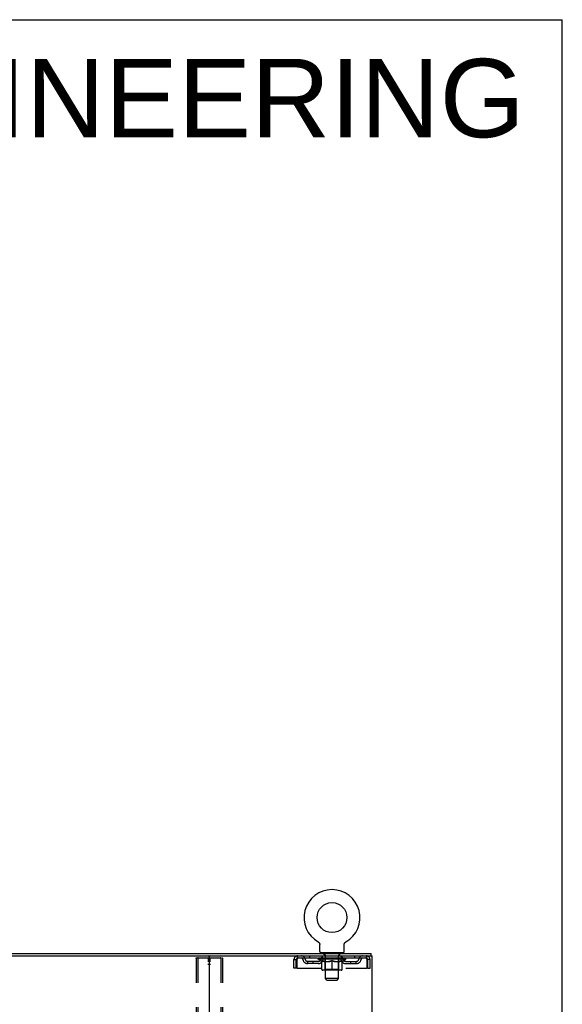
# Model space of a CAD drawing. Header units: inches. Extents: x 0 to 204, y 0 to 132.
# Tile 113 of 113: x 179 to 204, y 87 to 132. Entities that reach past the tile are written whole.
import ezdxf

# ---------------------------------------------------------------- set-up
doc = ezdxf.new("R2010")
doc.units = ezdxf.units.IN
doc.header["$LTSCALE"] = 11.243375
doc.header["$MEASUREMENT"] = 0
doc.linetypes.add('HIDDEN', pattern=[0.2, 0.1, -0.1])
doc.layers.get('0').update_dxf_attribs({"linetype": 'CONTINUOUS'})
for name, color, linetype in [('DEFAULT_2', 8, 'HIDDEN'), ('DIMENSIONS', 7, 'CONTINUOUS'), ('WITNESSMARKS', 7, 'CONTINUOUS')]:
    doc.layers.add(name, color=color, linetype=linetype)
doc.styles.get("Standard").update_dxf_attribs({"font": 'arial.ttf'})

msp = doc.modelspace()

# ---------------------------------------------------------------- linework, layer by layer
at = {"color": 7, "linetype": 'Continuous'}
for p, q in [((0, 132.275), (204.425, 132.275)), ((204.425, 0), (204.425, 132.275)), ((193.193, 89.828), (193.192, 89.828)), ((193.192, 89.828), (193.197, 89.825)), ((193.195, 89.826), (193.194, 89.827)), ((193.197, 89.825), (193.201, 89.822)), ((193.201, 89.822), (193.205, 89.82)), ((193.205, 89.82), (193.209, 89.816)), ((193.209, 89.817), (193.213, 89.813)), ((193.213, 89.813), (193.217, 89.81)), ((193.217, 89.81), (193.221, 89.807)), ((193.221, 89.807), (193.225, 89.803)), ((193.224, 89.803), (193.228, 89.799)), ((193.228, 89.799), (193.231, 89.795)), ((193.231, 89.796), (193.235, 89.792)), ((193.234, 89.792), (193.238, 89.788)), ((193.238, 89.788), (193.241, 89.783)), ((193.24, 89.783), (193.243, 89.779)), ((193.243, 89.779), (193.246, 89.775)), ((193.246, 89.775), (193.248, 89.77)), ((193.248, 89.77), (193.251, 89.766)), ((193.251, 89.766), (193.253, 89.761)), ((193.253, 89.761), (193.255, 89.757)), ((193.255, 89.757), (193.257, 89.752)), ((193.257, 89.752), (193.258, 89.747)), ((193.258, 89.747), (193.26, 89.742)), ((193.26, 89.742), (193.261, 89.737)), ((193.261, 89.737), (193.262, 89.732)), ((193.262, 89.732), (193.263, 89.727)), ((194.392, 89.727), (194.393, 89.732)), ((194.393, 89.732), (194.394, 89.737)), ((194.394, 89.737), (194.396, 89.742)), ((194.396, 89.742), (194.397, 89.747)), ((194.397, 89.747), (194.399, 89.752)), ((194.399, 89.752), (194.401, 89.757)), ((194.401, 89.757), (194.403, 89.761)), ((194.403, 89.761), (194.405, 89.766)), ((194.405, 89.766), (194.407, 89.77)), ((194.407, 89.77), (194.41, 89.775)), ((194.41, 89.775), (194.412, 89.779)), ((194.412, 89.779), (194.415, 89.783)), ((194.415, 89.783), (194.418, 89.788)), ((194.418, 89.788), (194.421, 89.792)), ((194.421, 89.792), (194.424, 89.796)), ((194.424, 89.795), (194.428, 89.799)), ((194.428, 89.799), (194.431, 89.803)), ((194.431, 89.803), (194.435, 89.807)), ((194.435, 89.807), (194.438, 89.81)), ((194.438, 89.81), (194.442, 89.813)), ((194.442, 89.813), (194.446, 89.817)), ((194.446, 89.816), (194.45, 89.82)), ((194.45, 89.82), (194.454, 89.822)), ((194.454, 89.822), (194.459, 89.825)), ((194.454, 89.822), (194.456, 89.823)), ((194.459, 89.825), (194.463, 89.828)), ((194.462, 89.827), (194.46, 89.826)), ((193.263, 89.727), (193.264, 89.722)), ((193.264, 89.722), (193.265, 89.717)), ((193.265, 89.707), (193.265, 89.703)), ((193.265, 89.389), (193.265, 89.703)), ((193.328, 89.32), (193.328, 89.29)), ((194.328, 89.32), (193.328, 89.32)), ((194.328, 89.32), (194.328, 89.29)), ((194.39, 89.389), (194.39, 89.703)), ((194.391, 89.717), (194.392, 89.722)), ((194.391, 89.712), (194.391, 89.717)), ((194.392, 89.722), (194.392, 89.727)), ((195.63, 89.186), (195.63, 89.29)), ((162.892, 89.186), (188.222, 89.186)), ((195.621, 89.186), (195.592, 89.186))]:
    msp.add_line(p, q, dxfattribs=at)
at = {"color": 3, "linetype": 'Continuous'}
for p, q in [((155.484, 89.29), (195.63, 89.29)), ((188.182, 89.146), (188.182, 9.434)), ((188.222, 89.186), (195.592, 89.186)), ((195.621, 89.186), (195.682, 89.186)), ((195.682, 9.394), (195.682, 89.186))]:
    msp.add_line(p, q, dxfattribs=at)
at = {"color": 7, "linetype": 'Continuous'}
for points in [[(193.265, 89.717), (193.265, 89.712), (193.265, 89.707)], [(194.39, 89.703), (194.39, 89.707), (194.391, 89.712)], [(194.39, 89.703), (194.39, 89.707), (194.391, 89.712)]]:
    msp.add_lwpolyline(points, dxfattribs=at)
msp.add_circle((193.828, 90.948), 0.688, dxfattribs=at)
for centre, radius, start, end in [((193.828, 90.948), 1.288, 299.5053, 240.4947), ((193.334, 89.389), 0.069, 180, 265), ((194.321, 89.389), 0.069, 275, 360), ((188.142, 89.146), 0.04, 0, 90)]:
    msp.add_arc(centre, radius, start, end, dxfattribs=at)
at = {"color": 3, "linetype": 'Continuous'}
msp.add_arc((188.222, 89.146), 0.04, 90, 180, dxfattribs=at)
at = {"layer": 'DEFAULT_2', "color": 8, "linetype": 'HIDDEN'}
for p, q in [((193.2, 89.823), (193.201, 89.822)), ((194.463, 89.828), (194.463, 89.828)), ((193.425, 89.32), (193.425, 89.29)), ((193.463, 89.23), (193.463, 89.31)), ((194.193, 89.23), (194.193, 89.31)), ((194.231, 89.32), (194.231, 89.29)), ((187.578, 89.072), (187.578, 9.507)), ((187.599, 89.102), (188.764, 89.102)), ((187.651, 89.072), (187.651, 9.507)), ((188.712, 89.072), (188.712, 9.507)), ((188.786, 89.072), (188.786, 9.507)), ((192.078, 88.623), (192.078, 89.019)), ((192.078, 89.019), (192.182, 89.019)), ((192.182, 88.623), (192.182, 89.019)), ((192.212, 89.019), (192.212, 88.623)), ((192.245, 89.186), (192.245, 89.082)), ((195.411, 89.082), (192.245, 89.082)), ((192.713, 88.831), (192.713, 88.935)), ((193.196, 88.935), (192.713, 88.935)), ((193.196, 88.831), (192.713, 88.831)), ((192.797, 89.186), (192.797, 89.082)), ((192.963, 88.831), (192.963, 88.935)), ((193.194, 89.035), (193.194, 89.082)), ((194.461, 89.035), (193.194, 89.035)), ((193.354, 88.923), (193.194, 89.035)), ((193.204, 89.075), (193.204, 89.082)), ((193.213, 89.072), (193.213, 89.075)), ((193.213, 89.072), (194.443, 89.072)), ((193.222, 89.072), (193.222, 89.075)), ((193.223, 89.072), (193.223, 89.075)), ((193.233, 89.075), (193.233, 89.082)), ((193.249, 89.072), (193.249, 89.075)), ((193.251, 89.072), (193.251, 89.075)), ((193.279, 89.075), (193.279, 89.082)), ((193.294, 89.072), (193.294, 89.075)), ((193.297, 89.072), (193.297, 89.075)), ((193.501, 89.075), (193.299, 89.075)), ((193.343, 89.075), (193.343, 89.082)), ((193.344, 89.072), (193.344, 89.075)), ((193.345, 89.072), (193.345, 89.075)), ((193.348, 89.072), (193.348, 89.075)), ((193.354, 88.923), (193.364, 88.923)), ((193.355, 89.072), (193.355, 89.075)), ((193.355, 89.072), (193.355, 89.075)), ((193.358, 89.072), (193.358, 89.075)), ((193.362, 89.072), (193.362, 89.076)), ((193.364, 88.56), (193.364, 88.967)), ((193.366, 89.072), (193.366, 89.075)), ((193.38, 89.072), (193.38, 89.075)), ((193.39, 89.082), (193.39, 89.186)), ((193.398, 89.072), (193.398, 89.075)), ((193.399, 89.072), (193.399, 89.077)), ((193.419, 89.072), (193.419, 89.075)), ((193.419, 89.072), (193.419, 89.075)), ((193.421, 89.075), (193.421, 89.082)), ((193.43, 89.072), (193.43, 89.075)), ((193.435, 89.072), (193.435, 89.075)), ((193.444, 89.072), (193.444, 89.075)), ((193.455, 89.072), (193.455, 89.079)), ((193.471, 89.072), (193.471, 89.075)), ((193.533, 89.22), (193.473, 89.22)), ((193.474, 89.072), (193.474, 89.075)), ((193.501, 89.072), (193.501, 89.075)), ((193.568, 89.075), (193.506, 89.075)), ((193.507, 88.923), (193.686, 88.923)), ((193.511, 89.075), (193.511, 89.082)), ((193.515, 88.563), (193.515, 89.032)), ((193.518, 89.072), (193.518, 89.075)), ((193.523, 89.072), (193.523, 89.075)), ((193.528, 88.139), (193.528, 89.21)), ((193.529, 89.072), (193.529, 89.08)), ((193.533, 89.072), (193.533, 89.075)), ((193.544, 89.072), (193.544, 89.075)), ((193.568, 89.072), (193.568, 89.075)), ((193.643, 89.075), (193.584, 89.075)), ((193.604, 89.072), (193.604, 89.075)), ((193.611, 89.075), (193.611, 89.082)), ((193.615, 89.072), (193.615, 89.075)), ((193.617, 89.072), (193.617, 89.081)), ((193.62, 89.072), (193.62, 89.075)), ((193.627, 89.072), (193.627, 89.075)), ((193.643, 89.072), (193.643, 89.075)), ((193.723, 89.075), (193.669, 89.075)), ((193.682, 89.072), (193.682, 89.075)), ((193.713, 89.075), (193.791, 89.079)), ((193.718, 89.075), (193.718, 89.082)), ((193.718, 89.081), (193.718, 89.082)), ((193.718, 89.075), (193.718, 89.081)), ((193.718, 89.072), (193.718, 89.075)), ((193.722, 89.072), (193.722, 89.075)), ((193.723, 89.072), (193.723, 89.075)), ((193.724, 89.072), (193.724, 89.075)), ((193.759, 89.075), (193.823, 89.075)), ((193.764, 89.072), (193.764, 89.075)), ((193.77, 89.075), (193.77, 89.078)), ((193.791, 89.075), (193.791, 89.079)), ((193.807, 89.072), (193.807, 89.075)), ((193.825, 89.075), (193.825, 89.075)), ((193.825, 89.072), (193.825, 89.075)), ((193.825, 89.072), (193.825, 89.075)), ((193.828, 89.075), (193.828, 89.082)), ((193.828, 89.082), (193.942, 89.075)), ((193.828, 88.523), (193.828, 88.967)), ((193.83, 89.072), (193.83, 89.075)), ((193.83, 89.072), (193.83, 89.075)), ((193.83, 89.075), (193.83, 89.075)), ((193.849, 89.072), (193.849, 89.075)), ((193.849, 89.075), (193.897, 89.075)), ((193.891, 89.072), (193.891, 89.075)), ((193.932, 89.072), (193.932, 89.075)), ((193.932, 89.072), (193.932, 89.075)), ((193.932, 89.075), (193.987, 89.075)), ((193.933, 89.072), (193.933, 89.075)), ((193.937, 89.081), (193.938, 89.082)), ((193.937, 89.075), (193.937, 89.081)), ((193.937, 89.072), (193.937, 89.075)), ((193.938, 89.075), (193.938, 89.082)), ((193.969, 88.923), (194.149, 88.923)), ((193.974, 89.072), (193.974, 89.075)), ((194.013, 89.072), (194.013, 89.075)), ((194.013, 89.075), (194.072, 89.075)), ((194.028, 89.072), (194.028, 89.075)), ((194.036, 89.072), (194.036, 89.075)), ((194.038, 89.072), (194.038, 89.081)), ((194.041, 89.072), (194.041, 89.075)), ((194.044, 89.075), (194.044, 89.082)), ((194.052, 89.072), (194.052, 89.075)), ((194.088, 89.072), (194.088, 89.075)), ((194.088, 89.075), (194.15, 89.075)), ((194.112, 89.072), (194.112, 89.075)), ((194.183, 89.22), (194.123, 89.22)), ((194.123, 89.072), (194.123, 89.075)), ((194.127, 89.072), (194.127, 89.08)), ((194.128, 88.139), (194.128, 89.21)), ((194.133, 89.072), (194.133, 89.075)), ((194.138, 89.072), (194.138, 89.075)), ((194.141, 88.563), (194.141, 89.032)), ((194.144, 89.075), (194.144, 89.082)), ((194.155, 89.072), (194.155, 89.075)), ((194.155, 89.075), (194.356, 89.075)), ((194.182, 89.072), (194.182, 89.075)), ((194.185, 89.072), (194.185, 89.075)), ((194.2, 89.072), (194.2, 89.079)), ((194.212, 89.072), (194.212, 89.075)), ((194.221, 89.072), (194.221, 89.075)), ((194.225, 89.072), (194.225, 89.075)), ((194.235, 89.075), (194.235, 89.082)), ((194.236, 89.072), (194.236, 89.075)), ((194.236, 89.072), (194.236, 89.075)), ((194.257, 89.072), (194.257, 89.077)), ((194.257, 89.072), (194.257, 89.075)), ((194.265, 89.082), (194.265, 89.186)), ((194.275, 89.072), (194.275, 89.075)), ((194.289, 89.072), (194.289, 89.075)), ((194.291, 88.56), (194.291, 88.967)), ((194.291, 88.923), (194.302, 88.923)), ((194.294, 89.072), (194.294, 89.076)), ((194.297, 89.072), (194.297, 89.075)), ((194.301, 89.072), (194.301, 89.075)), ((194.301, 89.072), (194.301, 89.075)), ((194.302, 88.923), (194.461, 89.035)), ((194.308, 89.072), (194.308, 89.075)), ((194.311, 89.072), (194.311, 89.075)), ((194.312, 89.072), (194.312, 89.075)), ((194.313, 89.075), (194.313, 89.082)), ((194.359, 89.072), (194.359, 89.075)), ((194.362, 89.072), (194.362, 89.075)), ((194.376, 89.075), (194.376, 89.082)), ((194.405, 89.072), (194.405, 89.075)), ((194.407, 89.072), (194.407, 89.075)), ((194.423, 89.075), (194.423, 89.082)), ((194.433, 89.072), (194.433, 89.075)), ((194.434, 89.072), (194.434, 89.075)), ((194.443, 89.072), (194.443, 89.075)), ((194.451, 89.075), (194.451, 89.082)), ((194.459, 88.935), (194.942, 88.935)), ((194.459, 88.831), (194.942, 88.831)), ((194.461, 89.035), (194.461, 89.082)), ((194.692, 88.831), (194.692, 88.935)), ((194.859, 89.186), (194.859, 89.082)), ((194.942, 88.831), (194.942, 88.935)), ((195.411, 89.082), (195.411, 89.186)), ((195.444, 88.623), (195.444, 89.019)), ((195.474, 88.623), (195.474, 89.019)), ((195.578, 89.019), (195.474, 89.019)), ((195.578, 88.623), (195.578, 89.019)), ((192.182, 88.623), (192.078, 88.623)), ((192.212, 88.623), (195.444, 88.623)), ((194.254, 88.523), (193.401, 88.523)), ((193.515, 88.563), (193.475, 88.523)), ((194.141, 88.563), (193.515, 88.563)), ((194.141, 88.563), (194.18, 88.523)), ((195.474, 88.623), (195.578, 88.623)), ((194.128, 88.139), (193.528, 88.139)), ((193.597, 88.07), (193.528, 88.139)), ((193.597, 88.07), (194.059, 88.07)), ((194.059, 88.07), (194.128, 88.139))]:
    msp.add_line(p, q, dxfattribs=at)
for points in [[(187.578, 89.072), (187.579, 89.08), (187.581, 89.087), (187.584, 89.093), (187.588, 89.098), (187.593, 89.101), (187.599, 89.102)], [(187.673, 89.102), (187.667, 89.101), (187.662, 89.098), (187.658, 89.093), (187.654, 89.087), (187.652, 89.08), (187.651, 89.072)], [(188.712, 89.072), (188.711, 89.08), (188.709, 89.087), (188.706, 89.093), (188.701, 89.098), (188.697, 89.101), (188.691, 89.102)], [(188.764, 89.102), (188.77, 89.101), (188.775, 89.098), (188.779, 89.093), (188.783, 89.087), (188.785, 89.08), (188.786, 89.072)], [(192.245, 89.186), (192.242, 89.185), (192.24, 89.181), (192.238, 89.176), (192.235, 89.169), (192.233, 89.16), (192.231, 89.149), (192.228, 89.137), (192.226, 89.123), (192.224, 89.107), (192.221, 89.091), (192.219, 89.074), (192.216, 89.056), (192.214, 89.037), (192.212, 89.019)], [(192.245, 89.082), (192.242, 89.081), (192.24, 89.08), (192.238, 89.078), (192.235, 89.075), (192.233, 89.072), (192.231, 89.068), (192.228, 89.063), (192.226, 89.058), (192.224, 89.052), (192.221, 89.046), (192.219, 89.039), (192.216, 89.033), (192.214, 89.026), (192.212, 89.019)], [(193.514, 88.923), (193.489, 88.928), (193.465, 88.933), (193.44, 88.94), (193.415, 88.948), (193.39, 88.957), (193.364, 88.967)], [(193.364, 88.966), (193.389, 88.956), (193.413, 88.948), (193.437, 88.94), (193.46, 88.934), (193.483, 88.928), (193.507, 88.923)], [(193.828, 88.967), (193.802, 88.957), (193.776, 88.948), (193.751, 88.94), (193.726, 88.933), (193.701, 88.928), (193.677, 88.923)], [(193.686, 88.923), (193.71, 88.928), (193.733, 88.934), (193.756, 88.94), (193.78, 88.948), (193.804, 88.956), (193.828, 88.965)], [(193.979, 88.923), (193.954, 88.928), (193.929, 88.934), (193.904, 88.94), (193.879, 88.948), (193.853, 88.957), (193.828, 88.967)], [(193.828, 88.965), (193.852, 88.956), (193.876, 88.947), (193.9, 88.94), (193.923, 88.933), (193.946, 88.928), (193.969, 88.923)], [(194.291, 88.967), (194.265, 88.957), (194.24, 88.948), (194.215, 88.94), (194.19, 88.933), (194.166, 88.928), (194.141, 88.923)], [(194.149, 88.923), (194.172, 88.928), (194.196, 88.934), (194.219, 88.94), (194.243, 88.948), (194.267, 88.956), (194.291, 88.966)], [(195.444, 89.019), (195.441, 89.037), (195.439, 89.056), (195.437, 89.074), (195.434, 89.091), (195.432, 89.107), (195.43, 89.123), (195.427, 89.137), (195.425, 89.149), (195.423, 89.16), (195.42, 89.169), (195.418, 89.176), (195.415, 89.181), (195.413, 89.185), (195.411, 89.186)], [(195.444, 89.019), (195.441, 89.026), (195.439, 89.033), (195.437, 89.039), (195.434, 89.046), (195.432, 89.052), (195.43, 89.058), (195.427, 89.063), (195.425, 89.068), (195.423, 89.072), (195.42, 89.075), (195.418, 89.078), (195.415, 89.08), (195.413, 89.081), (195.411, 89.082)]]:
    msp.add_lwpolyline(points, dxfattribs=at)
for centre, radius, start, end in [((193.334, 89.389), 0.069, 265, 270), ((193.453, 89.31), 0.01, 0, 90), ((194.203, 89.31), 0.01, 90, 180), ((194.321, 89.389), 0.069, 270, 275), ((192.245, 89.019), 0.167, 90, 180), ((192.245, 89.019), 0.063, 90, 180), ((192.424, 89.019), 0.167, 8.0716, 90), ((192.425, 89.019), 0.0625, 7.9863, 90), ((192.713, 89.06), 0.229, 187.9863, 270), ((192.713, 89.06), 0.125, 188.0716, 270), ((193.196, 89.06), 0.125, 270, 351.9284), ((193.196, 89.06), 0.229, 270, 352.0137), ((193.485, 89.019), 0.167, 90, 171.9284), ((193.485, 89.019), 0.0625, 90, 172.0137), ((193.473, 89.23), 0.01, 180, 270), ((193.475, 89.032), 0.0398, 0, 90), ((193.518, 89.21), 0.01, 0, 90), ((194.138, 89.21), 0.01, 90, 180), ((194.18, 89.032), 0.0398, 90, 180), ((194.17, 89.019), 0.167, 8.0716, 90), ((194.171, 89.019), 0.0625, 7.9863, 90), ((194.183, 89.23), 0.01, 270, 360), ((194.459, 89.06), 0.229, 187.9863, 270), ((194.459, 89.06), 0.125, 188.0716, 270), ((194.942, 89.06), 0.125, 270, 351.9284), ((194.942, 89.06), 0.229, 270, 352.0137), ((195.231, 89.019), 0.167, 90, 171.9284), ((195.231, 89.019), 0.0625, 90, 172.0137), ((195.411, 89.019), 0.167, 0, 90), ((195.411, 89.019), 0.063, 0, 90), ((193.401, 88.56), 0.0371, 180, 270), ((194.254, 88.56), 0.0371, 270, 360)]:
    msp.add_arc(centre, radius, start, end, dxfattribs=at)
for centre, major_axis, ratio, start_param, end_param in [((193.828, 89.082), (0.633, 0.007), 0.05963, 2.96643, 3.140963), ((193.175, 89.07), (0.198, 0), 0.060556, 0.430652, 1.470503), ((193.828, 89.082), (0.633, 0), 0.060556, 3.141593, 3.316126), ((193.175, 89.063), (0.198, 0.002), 0.05963, 1.376596, 1.469874), ((193.828, 89.082), (0.633, 0.013), 0.05688, 2.791345, 2.965878), ((193.15, 89.07), (0.198, 0.002), 0.05963, 0.25549, 1.295341), ((193.219, 89.07), (0.198, -0.002), 0.05963, 0.605815, 1.645666), ((193.828, 89.082), (0.633, -0.007), 0.05963, -2.96643, -2.791898), ((193.219, 89.063), (0.198, 0), 0.060556, 1.551758, 1.645036), ((193.15, 89.063), (0.198, 0.004), 0.05688, 1.20151, 1.294789), ((193.22, 89.065), (0.164, 0.002), 0.05963, 1.065228, 1.614276), ((193.2, 89.065), (0.164, 0.003), 0.05688, 0.890143, 1.43919), ((193.258, 89.065), (0.164, 0), 0.060556, 1.240391, 1.789438), ((193.828, 89.082), (0.633, 0.019), 0.052395, 2.616403, 2.790936), ((193.147, 89.07), (0.198, 0.004), 0.05688, 0.080405, 1.120256), ((193.281, 89.07), (0.198, -0.004), 0.05688, 0.7809, 1.820751), ((193.828, 89.082), (0.633, -0.013), 0.05688, -2.791345, -2.616812), ((193.281, 89.063), (0.198, -0.002), 0.05963, 1.72692, 1.820198), ((193.147, 89.063), (0.198, 0.006), 0.052395, 1.026568, 1.119847), ((193.2, 89.065), (0.164, 0.005), 0.052395, 0.715201, 1.264248), ((193.314, 89.065), (0.164, -0.002), 0.05963, 1.415553, 1.9646), ((193.828, 89.082), (0.633, 0.025), 0.046319, 2.441654, 2.616187), ((193.361, 89.07), (0.198, -0.006), 0.052395, 0.955842, 1.995693), ((193.828, 89.082), (0.633, -0.019), 0.052395, -2.616403, -2.44187), ((193.164, 89.07), (0.198, 0.006), 0.052395, -0.094537, 0.945314), ((193.361, 89.063), (0.198, -0.004), 0.05688, 1.902006, 1.995284), ((193.164, 89.063), (0.198, 0.008), 0.046319, 0.851819, 0.945098), ((193.218, 89.065), (0.164, 0.006), 0.046319, 0.540452, 1.089499), ((193.385, 89.065), (0.164, -0.003), 0.05688, 1.590638, 2.139686), ((193.828, 89.082), (0.633, 0.029), 0.038841, 2.267123, 2.441656), ((193.454, 89.07), (0.198, -0.008), 0.046319, 1.130591, 2.170442), ((193.201, 89.07), (0.198, 0.008), 0.046319, -0.269286, 0.770565), ((193.828, 89.082), (0.633, -0.025), 0.046319, -2.441654, -2.267121), ((193.454, 89.063), (0.198, -0.006), 0.052395, 2.076947, 2.170226), ((193.201, 89.063), (0.198, 0.009), 0.038841, 0.677289, 0.770567), ((193.255, 89.065), (0.164, 0.008), 0.038841, 0.365921, 0.914969), ((193.469, 89.065), (0.164, -0.005), 0.052395, 1.76558, 2.314627), ((193.828, 89.082), (0.633, 0.033), 0.030195, 2.09281, 2.267343), ((193.559, 89.07), (0.198, -0.009), 0.038841, 1.305122, 2.344973), ((193.257, 89.07), (0.198, 0.009), 0.038841, -0.443817, 0.596034), ((193.828, 89.082), (0.633, -0.029), 0.038841, -2.267123, -2.092591), ((193.559, 89.063), (0.198, -0.008), 0.046319, 2.251696, 2.344975), ((193.257, 89.063), (0.198, 0.01), 0.030195, 0.502975, 0.596254), ((193.309, 89.065), (0.164, 0.009), 0.030195, 0.191608, 0.740655), ((193.565, 89.065), (0.164, -0.006), 0.046319, 1.940329, 2.489376), ((193.33, 89.07), (0.198, 0.01), 0.030195, -0.61813, 0.421721), ((193.828, 89.082), (0.633, 0.036), 0.020645, 1.918687, 2.09322), ((193.672, 89.07), (0.198, -0.01), 0.030195, 1.479435, 2.519286), ((193.828, 89.082), (0.633, -0.033), 0.030195, -2.09281, -1.918277), ((193.672, 89.063), (0.198, -0.009), 0.038841, 2.426227, 2.519505), ((193.33, 89.063), (0.198, 0.011), 0.020645, 0.328852, 0.422131), ((193.379, 89.065), (0.164, 0.009), 0.020645, 0.017485, 0.566532), ((193.668, 89.065), (0.164, -0.008), 0.038841, 2.11486, 2.663907), ((193.419, 89.07), (0.198, 0.011), 0.020645, -0.792253, 0.247598), ((193.828, 89.082), (0.633, 0.038), 0.010478, 1.744704, 1.919237), ((193.79, 89.07), (0.198, -0.011), 0.020645, 1.653558, 2.693409), ((193.828, 89.082), (0.633, -0.036), 0.020645, -1.918687, -1.744154), ((193.79, 89.063), (0.198, -0.01), 0.030195, 2.60054, 2.693819), ((193.419, 89.063), (0.198, 0.012), 0.010478, 0.154869, 0.248148), ((193.463, 89.065), (0.164, 0.01), 0.010478, 6.126688, 6.675735), ((193.777, 89.065), (0.164, -0.009), 0.030195, 2.289173, 2.83822), ((193.52, 89.07), (0.198, 0.012), 0.010478, -0.966236, -0.000846), ((193.909, 89.07), (0.198, -0.012), 0.010478, 1.827541, 2.867392), ((193.828, 89.082), (0.633, -0.038), 0.010478, -1.744704, -1.570171), ((193.909, 89.063), (0.198, -0.011), 0.020645, 2.774664, 2.867942), ((193.887, 89.065), (0.164, -0.009), 0.020645, 2.463296, 3.012344), ((193.747, 89.07), (0.198, 0.012), 0.010478, 0.274201, 1.314052), ((193.661, 89.065), (0.164, 0.01), 0.010478, -0.000298, 0.504314), ((193.631, 89.063), (0.198, 0.012), 0.010478, 0.192946, 0.399283), ((193.828, 89.082), (0.633, 0.038), 0.010478, -1.578586, -1.396888), ((194.025, 89.063), (0.198, -0.012), 0.010478, 2.948646, 3.041925), ((193.995, 89.065), (0.164, -0.01), 0.010478, 2.637279, 3.142076), ((193.866, 89.07), (0.198, 0.011), 0.020645, 0.448184, 1.488034), ((193.769, 89.065), (0.164, 0.009), 0.020645, 0.129249, 0.678296), ((193.747, 89.063), (0.198, 0.011), 0.020645, 0.273651, 0.366929), ((194.135, 89.07), (0.198, -0.012), 0.010478, -3.140747, -2.175357), ((193.828, 89.082), (0.633, 0.036), 0.020645, -1.397439, -1.222906), ((193.828, 89.082), (0.633, -0.038), 0.010478, 1.222355, 1.396888), ((193.984, 89.07), (0.198, 0.01), 0.030195, 0.622307, 1.662158), ((193.879, 89.065), (0.164, 0.009), 0.030195, 0.303372, 0.852419), ((194.192, 89.065), (0.164, -0.01), 0.010478, 2.749043, 3.29809), ((194.236, 89.07), (0.198, -0.011), 0.020645, 2.893995, 3.933846), ((193.866, 89.063), (0.198, 0.01), 0.030195, 0.447774, 0.541052), ((194.236, 89.063), (0.198, -0.012), 0.010478, 2.893445, 2.986723), ((193.828, 89.082), (0.633, 0.033), 0.030195, -1.223315, -1.048783), ((193.828, 89.082), (0.633, -0.036), 0.020645, 1.048373, 1.222906), ((194.097, 89.07), (0.198, 0.009), 0.038841, 0.79662, 1.836471), ((193.987, 89.065), (0.164, 0.008), 0.038841, 0.477686, 1.026733), ((194.276, 89.065), (0.164, -0.009), 0.020645, 2.57506, 3.124108), ((194.325, 89.07), (0.198, -0.01), 0.030195, 2.719872, 3.759723), ((194.201, 89.07), (0.198, 0.008), 0.046319, 0.971151, 2.011002), ((193.984, 89.063), (0.198, 0.009), 0.038841, 0.622087, 0.715366), ((194.325, 89.063), (0.198, -0.011), 0.020645, 2.719462, 2.812741), ((193.828, 89.082), (0.633, 0.029), 0.038841, -1.049002, -0.874469), ((193.828, 89.082), (0.633, -0.033), 0.030195, 0.87425, 1.048783), ((194.091, 89.065), (0.164, 0.006), 0.046319, 0.652216, 1.201263), ((194.295, 89.07), (0.198, 0.006), 0.052395, 1.1459, 2.185751), ((194.346, 89.065), (0.164, -0.009), 0.030195, 2.400937, 2.949985), ((194.399, 89.07), (0.198, -0.009), 0.038841, 2.545558, 3.585409), ((194.186, 89.065), (0.164, 0.005), 0.052395, 0.826965, 1.376012), ((194.097, 89.063), (0.198, 0.008), 0.046319, 0.796618, 0.889896), ((194.399, 89.063), (0.198, -0.01), 0.030195, 2.545339, 2.638617), ((194.374, 89.07), (0.198, 0.004), 0.05688, 1.320842, 2.360692), ((193.828, 89.082), (0.633, 0.025), 0.046319, -0.874471, -0.699939), ((193.828, 89.082), (0.633, -0.029), 0.038841, 0.699936, 0.874469), ((194.455, 89.07), (0.198, -0.008), 0.046319, 2.371028, 3.410879), ((194.401, 89.065), (0.164, -0.008), 0.038841, 2.226624, 2.775671), ((194.437, 89.07), (0.198, 0.002), 0.05963, 1.495927, 2.535778), ((194.271, 89.065), (0.164, 0.003), 0.05688, 1.001907, 1.550954), ((194.492, 89.07), (0.198, -0.006), 0.052395, 2.196279, 3.23613), ((194.201, 89.063), (0.198, 0.006), 0.052395, 0.971367, 1.064645), ((194.437, 89.065), (0.164, -0.006), 0.046319, 2.052093, 2.601141), ((194.481, 89.07), (0.198, 0), 0.060556, 1.671089, 2.71094), ((194.455, 89.063), (0.198, -0.009), 0.038841, 2.371026, 2.464304), ((194.509, 89.07), (0.198, -0.004), 0.05688, 2.021337, 3.061188), ((193.828, 89.082), (0.633, 0.019), 0.052395, -0.699723, -0.52519), ((193.828, 89.082), (0.633, -0.025), 0.046319, 0.525406, 0.699939), ((194.505, 89.07), (0.198, -0.002), 0.05963, 1.846251, 2.886102), ((194.342, 89.065), (0.164, 0.002), 0.05963, 1.176993, 1.72604), ((194.456, 89.065), (0.164, -0.005), 0.052395, 1.877344, 2.426392), ((194.397, 89.065), (0.164, 0), 0.060556, 1.352155, 1.901202), ((194.455, 89.065), (0.164, -0.003), 0.05688, 1.702402, 2.25145), ((194.435, 89.065), (0.164, -0.002), 0.05963, 1.527317, 2.076364), ((194.295, 89.063), (0.198, 0.004), 0.05688, 1.146309, 1.239587), ((194.492, 89.063), (0.198, -0.008), 0.046319, 2.196495, 2.289773), ((193.828, 89.082), (0.633, 0.013), 0.05688, -0.524781, -0.350248), ((193.828, 89.082), (0.633, -0.019), 0.052395, 0.350657, 0.52519), ((194.374, 89.063), (0.198, 0.002), 0.05963, 1.321394, 1.414673), ((194.509, 89.063), (0.198, -0.006), 0.052395, 2.021746, 2.115024), ((193.828, 89.082), (0.633, 0.007), 0.05963, -0.349695, -0.175162), ((193.828, 89.082), (0.633, -0.013), 0.05688, 0.175715, 0.350248), ((194.437, 89.063), (0.198, 0), 0.060556, 1.496556, 1.589835), ((194.505, 89.063), (0.198, -0.004), 0.05688, 1.846804, 1.940083), ((194.481, 89.063), (0.198, -0.002), 0.05963, 1.671719, 1.764997), ((193.828, 89.082), (0.633, 0), 0.060556, -0.174533, 0), ((193.828, 89.082), (0.633, -0.007), 0.05963, 0.000629, 0.175162)]:
    msp.add_ellipse(centre, major_axis=major_axis, ratio=ratio, start_param=start_param, end_param=end_param, dxfattribs=at)
at = {"layer": 'WITNESSMARKS', "color": 40, "linetype": 'Continuous'}
for p, q in [((188.119, 89.061), (188.244, 89.061)), ((188.119, 88.998), (188.244, 88.998)), ((188.119, 88.936), (188.244, 88.936)), ((188.119, 88.811), (188.244, 88.811))]:
    msp.add_line(p, q, dxfattribs=at)

# ---------------------------------------------------------------- texts
at = {"layer": 'DIMENSIONS', "color": 2, "linetype": 'Continuous', "insert": (157.066, 130.471), "char_height": 3.6075, "width": 91.11284, "attachment_point": 2, "line_spacing_factor": 0.9}
msp.add_mtext('SAGINAW CONTROL & ENGINEERING\\PSCE-N80C4024SS', dxfattribs=at)

doc.saveas('drawing.dxf')
